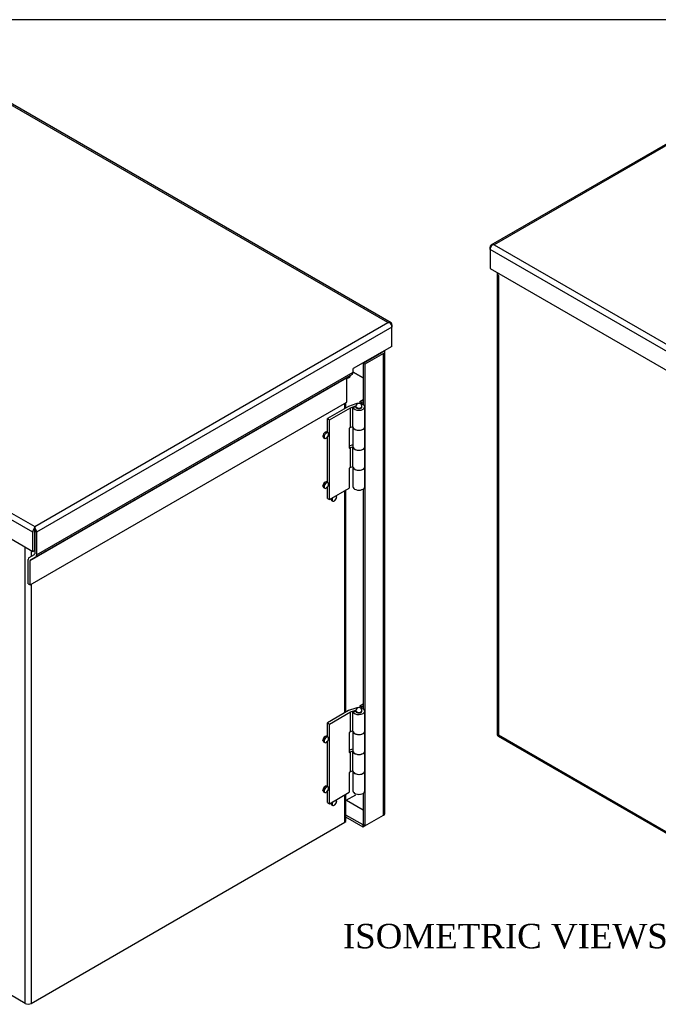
# Model space of a CAD drawing. Header units: inches. Extents: x 0.2 to 89.8, y -0.5 to 59.8.
# Tile 9 of 10: x 63.7 to 76.7, y 39.6 to 59.8. Entities that reach past the tile are written whole.
import ezdxf
from ezdxf.enums import TextEntityAlignment as Align

# ---------------------------------------------------------------- set-up
doc = ezdxf.new("R2010")
doc.units = ezdxf.units.IN
doc.header["$MEASUREMENT"] = 0
for name, color, linetype in [('COM55642-8', 7, 'Continuous'), ('COM55644-7', 7, 'Continuous'), ('COM55647-8', 7, 'Continuous'), ('COM55649-7', 7, 'Continuous'), ('Default', 7, 'Continuous'), ('GSK11095', 7, 'Continuous'), ('HNG14593', 7, 'Continuous'), ('HNG14593-2', 7, 'Continuous'), ('HNG14593-3', 7, 'Continuous')]:
    doc.layers.add(name, color=color, linetype=linetype)
doc.styles.add('SEACAD_Times_New_Roman', font='times.ttf')

# ---------------------------------------------------------------- blocks, each defined once
blk = doc.blocks.new('SE6')
at = {"layer": 'COM55644-7', "color": 7, "linetype": 'Continuous'}
for p, q in [((73.448, 54.604), (73.448, 45.156)), ((73.457, 54.582), (73.457, 54.582)), ((73.473, 54.545), (73.473, 45.144)), ((73.473, 45.144), (82.058, 40.188)), ((73.471, 45.117), (82.096, 40.137))]:
    blk.add_line(p, q, dxfattribs=at)
for centre, major_axis, ratio, start_param, end_param in [((73.534, 54.604), (0.086, 0), 0.57735, 3.110978, 3.58304), ((73.534, 54.58), (-0.061, 0.105), 0.578135, 1.226164, 1.570115), ((73.534, 45.156), (0.086, 0), 0.57735, 3.141593, 3.58304), ((73.534, 45.18), (-0.0859, -0.0497), 0.001177, -0.78472, -0.440769), ((73.534, 45.18), (-0.086, -0.0495), 0.001177, 0.440769, 0.78472), ((73.514, 45.191), (0.043, 0.0745), 0.57735, 2.700145, 3.141593)]:
    blk.add_ellipse(centre, major_axis=major_axis, ratio=ratio, start_param=start_param, end_param=end_param, dxfattribs=at)
at = {"layer": 'COM55647-8', "color": 7, "linetype": 'Continuous'}
for p, q in [((80.593, 59.363), (73.322, 55.165)), ((80.616, 59.347), (73.386, 55.173)), ((73.304, 55.079), (73.304, 55.126)), ((82.055, 50.027), (73.304, 55.079)), ((73.304, 55.079), (73.304, 54.688)), ((73.345, 55.169), (73.345, 55.169)), ((73.386, 55.173), (82.095, 50.144)), ((73.304, 54.688), (82.055, 49.636))]:
    blk.add_line(p, q, dxfattribs=at)
for centre, major_axis, ratio, start_param, end_param in [((73.365, 55.091), (0.043, -0.0745), 0.57735, 2.700145, 3.926991), ((73.365, 55.114), (-0.043, -0.0745), 0.57735, 4.270942, 5.497787), ((73.386, 55.103), (-0.121, 0), 0.578135, 4.713071, 5.057022), ((73.386, 55.103), (-0.121, 0), 0.578135, 4.711707, 5.055658)]:
    blk.add_ellipse(centre, major_axis=major_axis, ratio=ratio, start_param=start_param, end_param=end_param, dxfattribs=at)
blk = doc.blocks.new('SE7')
at = {"layer": 'COM55642-8', "color": 7, "linetype": 'Continuous'}
for p, q in [((70.329, 51.824), (70.329, 51.931)), ((70.354, 51.839), (70.354, 51.945)), ((69.906, 51.246), (69.88, 51.261)), ((69.88, 51.257), (69.882, 51.258)), ((69.906, 51.242), (69.88, 51.257)), ((69.882, 51.258), (69.882, 51.26)), ((69.907, 51.243), (69.882, 51.258)), ((69.894, 51.229), (69.919, 51.214)), ((69.907, 51.247), (69.906, 51.246)), ((69.906, 51.242), (69.907, 51.243)), ((69.907, 51.243), (69.907, 51.247)), ((69.95, 51.323), (69.925, 51.338)), ((69.927, 51.337), (69.928, 51.338)), ((69.954, 51.325), (69.928, 51.34)), ((69.928, 51.338), (69.928, 51.34)), ((69.954, 51.323), (69.928, 51.338)), ((69.95, 51.323), (69.95, 51.321)), ((69.95, 51.321), (69.954, 51.323)), ((69.954, 51.22), (69.95, 51.218)), ((69.95, 51.218), (69.95, 51.216)), ((69.954, 51.218), (69.952, 51.219)), ((69.954, 51.323), (69.954, 51.325)), ((69.954, 51.218), (69.954, 51.22)), ((69.985, 51.327), (69.959, 51.342)), ((69.998, 51.299), (69.997, 51.298)), ((69.997, 51.298), (69.997, 51.294)), ((69.998, 51.295), (69.997, 51.296)), ((69.997, 51.294), (69.998, 51.295)), ((69.906, 50.225), (69.88, 50.24)), ((69.88, 50.236), (69.882, 50.237)), ((69.906, 50.221), (69.88, 50.236)), ((69.882, 50.237), (69.882, 50.239)), ((69.907, 50.222), (69.882, 50.237)), ((69.894, 50.208), (69.919, 50.193)), ((69.907, 50.226), (69.906, 50.225)), ((69.906, 50.221), (69.907, 50.222)), ((69.907, 50.222), (69.907, 50.226)), ((69.95, 50.302), (69.925, 50.317)), ((69.927, 50.316), (69.928, 50.317)), ((69.954, 50.304), (69.928, 50.319)), ((69.928, 50.317), (69.928, 50.319)), ((69.954, 50.302), (69.928, 50.317)), ((69.95, 50.302), (69.95, 50.3)), ((69.95, 50.3), (69.954, 50.302)), ((69.954, 50.2), (69.95, 50.198)), ((69.95, 50.198), (69.95, 50.196)), ((69.954, 50.198), (69.952, 50.199)), ((69.954, 50.302), (69.954, 50.304)), ((69.954, 50.198), (69.954, 50.2)), ((69.985, 50.307), (69.959, 50.321)), ((69.998, 50.279), (69.997, 50.278)), ((69.997, 50.278), (69.997, 50.274)), ((69.998, 50.275), (69.997, 50.276)), ((69.997, 50.274), (69.998, 50.275)), ((70.07, 49.961), (70.045, 49.975)), ((70.045, 49.971), (70.046, 49.972)), ((70.046, 49.972), (70.046, 49.974)), ((70.072, 49.957), (70.046, 49.972)), ((70.163, 50.014), (70.161, 50.013)), ((70.161, 50.013), (70.161, 50.009)), ((70.163, 50.01), (70.161, 50.011)), ((70.161, 50.009), (70.163, 50.01)), ((70.329, 45.598), (70.329, 50.142)), ((70.354, 45.613), (70.354, 50.157)), ((70.07, 49.956), (70.045, 49.971)), ((70.058, 49.943), (70.084, 49.929)), ((70.072, 49.962), (70.07, 49.961)), ((70.07, 49.956), (70.072, 49.957)), ((70.072, 49.957), (70.072, 49.962)), ((70.118, 49.935), (70.115, 49.933)), ((70.115, 49.933), (70.115, 49.931)), ((70.118, 49.933), (70.116, 49.934)), ((70.118, 49.933), (70.118, 49.935)), ((63.789, 39.651), (63.789, 48.988)), ((63.91, 48.918), (63.91, 48.801)), ((63.91, 48.224), (63.91, 39.651)), ((69.906, 45.02), (69.88, 45.035)), ((69.88, 45.031), (69.882, 45.032)), ((69.906, 45.016), (69.88, 45.031)), ((69.882, 45.032), (69.882, 45.034)), ((69.907, 45.017), (69.882, 45.032)), ((69.894, 45.003), (69.919, 44.988)), ((69.907, 45.021), (69.906, 45.02)), ((69.906, 45.016), (69.907, 45.017)), ((69.907, 45.017), (69.907, 45.021)), ((69.95, 45.097), (69.925, 45.112)), ((69.927, 45.111), (69.928, 45.112)), ((69.954, 45.099), (69.928, 45.114)), ((69.928, 45.112), (69.928, 45.114)), ((69.954, 45.097), (69.928, 45.112)), ((69.95, 45.097), (69.95, 45.095)), ((69.95, 45.095), (69.954, 45.097)), ((69.954, 44.994), (69.95, 44.992)), ((69.95, 44.992), (69.95, 44.99)), ((69.954, 44.992), (69.952, 44.993)), ((69.954, 45.097), (69.954, 45.099)), ((69.954, 44.992), (69.954, 44.994)), ((69.985, 45.102), (69.959, 45.116)), ((69.998, 45.074), (69.997, 45.073)), ((69.997, 45.073), (69.997, 45.069)), ((69.998, 45.07), (69.997, 45.071)), ((69.997, 45.069), (69.998, 45.07)), ((69.906, 44), (69.88, 44.014)), ((69.88, 44.01), (69.882, 44.011)), ((69.906, 43.995), (69.88, 44.01)), ((69.882, 44.011), (69.882, 44.013)), ((69.907, 43.996), (69.882, 44.011)), ((69.894, 43.982), (69.919, 43.967)), ((69.907, 44.001), (69.906, 44)), ((69.906, 43.995), (69.907, 43.996)), ((69.907, 43.996), (69.907, 44.001)), ((69.95, 44.077), (69.925, 44.091)), ((69.927, 44.09), (69.928, 44.091)), ((69.954, 44.079), (69.928, 44.093)), ((69.928, 44.091), (69.928, 44.093)), ((69.954, 44.077), (69.928, 44.091)), ((69.95, 44.077), (69.95, 44.075)), ((69.95, 44.075), (69.954, 44.077)), ((69.954, 43.974), (69.95, 43.972)), ((69.95, 43.972), (69.95, 43.97)), ((69.954, 43.972), (69.952, 43.973)), ((69.954, 44.077), (69.954, 44.079)), ((69.954, 43.972), (69.954, 43.974)), ((69.985, 44.081), (69.959, 44.096)), ((69.998, 44.053), (69.997, 44.052)), ((69.997, 44.052), (69.997, 44.048)), ((69.998, 44.049), (69.997, 44.05)), ((69.997, 44.048), (69.998, 44.049)), ((70.354, 43.392), (70.354, 43.931)), ((70.07, 43.735), (70.045, 43.749)), ((70.045, 43.745), (70.046, 43.746)), ((70.07, 43.731), (70.045, 43.745)), ((70.046, 43.746), (70.046, 43.748)), ((70.072, 43.732), (70.046, 43.746)), ((70.072, 43.736), (70.07, 43.735)), ((70.07, 43.731), (70.072, 43.732)), ((70.072, 43.732), (70.072, 43.736)), ((70.163, 43.788), (70.161, 43.787)), ((70.161, 43.787), (70.161, 43.783)), ((70.163, 43.784), (70.161, 43.785)), ((70.161, 43.783), (70.163, 43.784)), ((70.329, 43.357), (70.329, 43.916)), ((70.546, 43.915), (70.354, 43.804)), ((70.058, 43.717), (70.084, 43.703)), ((70.118, 43.709), (70.115, 43.707)), ((70.115, 43.707), (70.115, 43.705)), ((70.118, 43.707), (70.116, 43.708)), ((70.118, 43.707), (70.118, 43.709)), ((63.91, 39.651), (70.329, 43.357)), ((63.789, 39.651), (60.888, 41.326))]:
    blk.add_line(p, q, dxfattribs=at)
for centre, major_axis, start_param, end_param in [((69.927, 51.285), (-0.0327, -0.0567), 3.965168, 5.45961), ((69.927, 51.285), (0.0328, 0.0567), 2.394372, 3.141593), ((69.952, 51.271), (-0.0327, -0.0567), 3.965168, 5.45961), ((69.952, 51.271), (0.0327, 0.0567), 2.394372, 3.888814), ((69.927, 51.285), (-0.0328, -0.0567), 3.141593, 3.888814), ((69.952, 51.271), (-0.0327, -0.0567), 2.394372, 3.888814), ((69.952, 51.271), (0.0328, 0.0567), 3.965168, 5.45961), ((69.927, 50.265), (-0.0327, -0.0567), 3.965168, 5.45961), ((69.927, 50.265), (0.0328, 0.0567), 2.394372, 3.141593), ((69.952, 50.25), (-0.0327, -0.0567), 3.965168, 5.45961), ((69.952, 50.25), (0.0327, 0.0567), 2.394372, 3.888814), ((69.927, 50.265), (-0.0328, -0.0567), 3.141593, 3.888814), ((69.952, 50.25), (-0.0328, -0.0567), 2.394372, 3.888814), ((69.952, 50.25), (0.0327, 0.0567), 3.965168, 5.45961), ((70.091, 50), (-0.0328, -0.0567), -0.869467, -0.823575), ((70.116, 49.985), (-0.0328, -0.0567), 4.811605, 5.45961), ((70.116, 49.985), (0.0328, 0.0567), 3.965168, 5.45961), ((70.116, 49.985), (-0.0327, -0.0567), 2.394372, 3.042376), ((70.091, 50), (0.0327, 0.0567), 2.394372, 3.141593), ((70.116, 49.985), (0.0328, 0.0567), 2.394372, 3.888814), ((69.927, 45.06), (-0.0328, -0.0567), 3.965168, 5.45961), ((69.927, 45.06), (0.0327, 0.0567), 2.394372, 3.141593), ((69.952, 45.045), (-0.0328, -0.0567), 3.965168, 5.45961), ((69.952, 45.045), (0.0327, 0.0567), 2.394372, 3.888814), ((69.927, 45.06), (-0.0328, -0.0567), 3.141593, 3.888814), ((69.952, 45.045), (-0.0327, -0.0567), 2.394372, 3.888814), ((69.952, 45.045), (0.0328, 0.0567), 3.965168, 5.45961), ((69.927, 44.039), (-0.0327, -0.0567), 3.965168, 5.45961), ((69.927, 44.039), (0.0327, 0.0567), 2.394372, 3.141593), ((69.952, 44.024), (-0.0327, -0.0567), 3.965168, 5.45961), ((69.952, 44.024), (0.0327, 0.0567), 2.394372, 3.888814), ((69.927, 44.039), (-0.0328, -0.0567), 3.141593, 3.888814), ((69.952, 44.024), (-0.0328, -0.0567), 2.394372, 3.888814), ((69.952, 44.024), (0.0327, 0.0567), 3.965168, 5.45961), ((70.091, 43.774), (-0.0328, -0.0567), -0.869467, -0.823575), ((70.091, 43.774), (0.0328, 0.0567), 2.394372, 3.141593), ((70.116, 43.759), (-0.0328, -0.0567), 4.811605, 5.45961), ((70.116, 43.759), (0.0327, 0.0567), 2.394372, 3.888814), ((70.116, 43.759), (0.0327, 0.0567), 3.965168, 5.45961), ((70.116, 43.759), (-0.0328, -0.0567), 2.394372, 3.042376), ((70.268, 43.392), (-0.086, 0), 2.356194, 3.141593), ((63.849, 39.686), (0.086, 0), 3.926991, 5.497787)]:
    blk.add_ellipse(centre, major_axis=major_axis, ratio=0.57735, start_param=start_param, end_param=end_param, dxfattribs=at)
at = {"layer": 'COM55644-7', "color": 7, "linetype": 'Continuous'}
for p, q in [((71.141, 53.005), (71.084, 52.972)), ((71.141, 53.005), (71.104, 52.984)), ((71.104, 52.984), (71.124, 52.995)), ((71.084, 52.972), (70.703, 52.752)), ((70.703, 52.752), (71.084, 52.972)), ((71.124, 52.949), (70.743, 52.729)), ((71.124, 43.501), (71.124, 52.949)), ((71.149, 43.536), (71.149, 52.984)), ((70.699, 52.754), (70.703, 52.752)), ((70.703, 52.756), (70.703, 52.752)), ((70.703, 52.752), (70.703, 51.909)), ((70.743, 52.729), (70.703, 52.752)), ((70.743, 52.729), (70.743, 43.281)), ((70.703, 50.174), (70.703, 45.683)), ((70.703, 43.948), (70.703, 43.304)), ((70.703, 43.304), (70.354, 43.505)), ((70.703, 43.258), (70.354, 43.459)), ((70.743, 43.281), (71.124, 43.501)), ((70.703, 43.304), (70.703, 43.304)), ((70.703, 43.258), (70.703, 43.304)), ((70.743, 43.281), (70.703, 43.304)), ((70.743, 43.281), (70.703, 43.258))]:
    blk.add_line(p, q, dxfattribs=at)
for centre, major_axis, ratio, start_param, end_param in [((71.063, 52.984), (-0.086, 0), 0.57735, 2.356194, 3.58304), ((71.063, 52.96), (0.086, 0.0495), 0.001177, 0.440769, 0.78472), ((71.063, 52.96), (0.0859, 0.0497), 0.001177, -0.78472, -0.440769), ((71.084, 52.948), (-0.043, -0.0745), 0.57735, -3.58304, -3.513784), ((71.063, 52.96), (-0.029, -0.0167), 0.001177, 2.355517, 3.140915), ((71.063, 52.96), (-0.029, -0.0168), 0.001177, 3.142271, 3.927669), ((71.063, 43.536), (-0.086, 0), 0.57735, 2.356194, 3.141593)]:
    blk.add_ellipse(centre, major_axis=major_axis, ratio=ratio, start_param=start_param, end_param=end_param, dxfattribs=at)
at = {"layer": 'COM55647-8', "color": 7, "linetype": 'Continuous'}
for p, q in [((71.212, 53.582), (62.503, 58.611)), ((71.276, 53.575), (62.525, 58.627)), ((63.982, 49.408), (71.212, 53.582)), ((71.293, 53.489), (64.022, 49.291)), ((71.253, 53.578), (71.253, 53.578)), ((71.293, 53.535), (71.293, 53.489)), ((71.293, 53.097), (71.293, 53.489)), ((71.293, 53.097), (70.501, 52.64)), ((70.501, 52.569), (70.501, 52.64)), ((63.89, 48.713), (70.369, 52.454)), ((64.004, 48.789), (70.484, 52.53)), ((64.022, 48.829), (70.501, 52.569)), ((70.369, 51.953), (70.369, 52.454)), ((63.89, 48.213), (70.369, 51.953)), ((60.888, 51.194), (63.982, 49.408)), ((63.942, 49.291), (60.888, 51.053)), ((60.888, 50.662), (63.942, 48.9)), ((63.982, 49.361), (63.982, 49.408)), ((63.982, 49.38), (63.982, 49.314)), ((63.982, 49.38), (63.982, 49.314)), ((63.942, 48.9), (63.942, 49.291)), ((63.982, 48.923), (63.982, 49.314)), ((63.982, 49.314), (63.982, 48.852)), ((64.022, 49.291), (64.022, 48.829)), ((63.867, 48.776), (63.976, 48.839)), ((63.896, 48.726), (64.004, 48.789)), ((63.942, 48.9), (63.982, 48.923)), ((63.849, 48.236), (63.849, 48.736)), ((63.89, 48.213), (63.89, 48.713)), ((63.849, 48.236), (63.89, 48.213))]:
    blk.add_line(p, q, dxfattribs=at)
for centre, major_axis, ratio, start_param, end_param in [((71.212, 53.512), (0.121, 0), 0.578135, 1.227527, 1.571478), ((71.212, 53.512), (0.121, 0), 0.578135, 1.226164, 1.570115), ((71.233, 53.5), (-0.043, -0.0745), 0.57735, 2.356194, 3.58304), ((71.233, 53.524), (0.043, -0.0745), 0.57735, 0.785398, 2.012243), ((70.389, 52.442), (0.0145, -0.0251), 0.57735, 3.141593, 3.926991), ((70.441, 52.604), (0.043, -0.0745), 0.57735, 0, 0.785398), ((64.002, 49.326), (-0.043, -0.0745), 0.57735, 4.270942, 5.497787), ((63.982, 49.338), (0.0001, 0.0992), 0.001177, 0.78472, 1.128671), ((63.982, 49.338), (-0.0001, 0.0992), 0.001177, -1.128671, -0.78472), ((63.961, 49.326), (0.043, -0.0745), 0.57735, 0.785398, 2.012243), ((63.982, 49.338), (0, -0.0335), 0.001177, 3.926313, 5.497109), ((63.982, 49.338), (0, -0.0335), 0.001177, 0.786076, 2.356872), ((63.91, 48.701), (0.043, -0.0745), 0.57735, 3.141593, 3.926991), ((63.961, 48.864), (0.0145, -0.0251), 0.57735, 0, 0.785398), ((63.961, 48.864), (0.043, -0.0745), 0.57735, 0, 0.785398), ((63.91, 48.701), (0.0145, -0.0251), 0.57735, 3.141593, 3.926991)]:
    blk.add_ellipse(centre, major_axis=major_axis, ratio=ratio, start_param=start_param, end_param=end_param, dxfattribs=at)
at = {"layer": 'COM55649-7', "color": 7, "linetype": 'Continuous'}
for p, q in [((70.39, 52.444), (70.369, 52.456)), ((70.39, 52.476), (70.39, 52.444)), ((70.39, 52.444), (70.43, 52.467)), ((70.43, 52.499), (70.43, 52.467))]:
    blk.add_line(p, q, dxfattribs=at)
at = {"layer": 'GSK11095', "color": 7, "linetype": 'Continuous'}
for p, q in [((70.972, 52.907), (71.104, 52.984)), ((70.972, 52.907), (70.972, 52.907)), ((71.104, 52.984), (71.104, 52.984)), ((70.703, 52.45), (70.501, 52.566)), ((70.501, 52.566), (70.703, 52.45)), ((70.365, 43.81), (70.703, 43.615))]:
    blk.add_line(p, q, dxfattribs=at)
at = {"layer": 'HNG14593', "color": 7, "linetype": 'Continuous'}
for p, q in [((70.637, 51.969), (70.703, 52.007)), ((70.637, 51.969), (70.68, 51.945)), ((70.637, 51.969), (70.637, 51.928)), ((70.703, 51.958), (70.68, 51.945)), ((70.68, 51.919), (70.68, 51.945)), ((70.496, 51.45), (70.496, 51.042)), ((70.741, 51.042), (70.741, 51.45)), ((70.496, 50.633), (70.496, 50.225)), ((70.741, 50.225), (70.741, 50.633)), ((70.637, 45.743), (70.703, 45.781)), ((70.637, 45.743), (70.68, 45.719)), ((70.637, 45.743), (70.637, 45.702)), ((70.703, 45.732), (70.68, 45.719)), ((70.68, 45.693), (70.68, 45.719)), ((70.496, 45.224), (70.496, 44.816)), ((70.741, 44.816), (70.741, 45.224)), ((70.496, 44.408), (70.496, 43.999)), ((70.741, 43.999), (70.741, 44.408))]:
    blk.add_line(p, q, dxfattribs=at)
for centre, major_axis in [((70.618, 51.45), (-0.122, 0)), ((70.618, 51.042), (-0.123, 0)), ((70.618, 50.633), (-0.122, 0)), ((70.618, 50.225), (-0.122, 0)), ((70.618, 45.224), (-0.122, 0)), ((70.618, 44.816), (-0.123, 0)), ((70.618, 44.408), (-0.122, 0)), ((70.618, 43.999), (-0.122, 0))]:
    blk.add_ellipse(centre, major_axis=major_axis, ratio=0.57735, start_param=0, end_param=3.141593, dxfattribs=at)
at = {"layer": 'HNG14593-2', "color": 7, "linetype": 'Continuous'}
for p, q in [((70.407, 51.869), (69.973, 51.618)), ((70.015, 51.594), (70.444, 51.841)), ((70.556, 51.919), (70.407, 51.869)), ((70.444, 51.841), (70.557, 51.879)), ((70.444, 51.433), (70.444, 51.841)), ((70.556, 51.853), (70.497, 51.847)), ((70.497, 51.439), (70.497, 51.847)), ((70.741, 51.45), (70.741, 51.858)), ((69.973, 51.618), (70.015, 51.594)), ((69.973, 51.334), (69.973, 51.618)), ((70.015, 49.961), (70.015, 51.594)), ((70.444, 51.433), (70.422, 51.42)), ((70.422, 51.42), (70.422, 51.012)), ((70.497, 51.451), (70.444, 51.433)), ((69.973, 50.314), (69.973, 51.235)), ((70.496, 51.082), (70.422, 51.057)), ((70.422, 51.012), (70.444, 51.025)), ((70.444, 51.025), (70.496, 51.042)), ((70.444, 50.616), (70.444, 51.025)), ((70.497, 50.623), (70.497, 51.031)), ((70.741, 50.633), (70.741, 51.042)), ((70.444, 50.616), (70.422, 50.604)), ((70.422, 50.604), (70.422, 50.195)), ((70.497, 50.634), (70.444, 50.616)), ((69.973, 49.985), (69.973, 50.214)), ((70.015, 49.961), (70.422, 50.195)), ((69.973, 49.985), (70.015, 49.961)), ((70.407, 45.643), (69.973, 45.392)), ((70.015, 45.368), (70.444, 45.615)), ((70.556, 45.693), (70.407, 45.643)), ((70.444, 45.615), (70.557, 45.653)), ((70.444, 45.207), (70.444, 45.615)), ((70.556, 45.627), (70.497, 45.622)), ((70.497, 45.213), (70.497, 45.622)), ((70.741, 45.224), (70.741, 45.632)), ((69.973, 45.392), (70.015, 45.368)), ((69.973, 45.108), (69.973, 45.392)), ((70.015, 43.735), (70.015, 45.368)), ((70.444, 45.207), (70.422, 45.194)), ((70.422, 45.194), (70.422, 44.786)), ((70.497, 45.225), (70.444, 45.207)), ((69.973, 44.088), (69.973, 45.009)), ((70.496, 44.856), (70.422, 44.832)), ((70.422, 44.786), (70.444, 44.799)), ((70.444, 44.799), (70.496, 44.816)), ((70.444, 44.39), (70.444, 44.799)), ((70.497, 44.397), (70.497, 44.805)), ((70.741, 44.408), (70.741, 44.816)), ((70.444, 44.39), (70.422, 44.378)), ((70.422, 44.378), (70.422, 43.97)), ((70.497, 44.408), (70.444, 44.39)), ((69.973, 43.759), (69.973, 43.988)), ((70.015, 43.735), (70.422, 43.97)), ((69.973, 43.759), (70.015, 43.735))]:
    blk.add_line(p, q, dxfattribs=at)
for centre, major_axis, start_param, end_param in [((70.618, 51.858), (-0.122, 0), 0.150929, 4.555899), ((70.618, 51.858), (-0.122, 0), 4.863662, 5.240351), ((70.618, 51.858), (-0.0625, 0), 0.150929, 3.141593), ((70.618, 51.45), (-0.123, 0), 0.150929, 3.141593), ((70.618, 51.042), (-0.122, 0), 0.150929, 3.141593), ((70.618, 50.633), (-0.123, 0), 0.150929, 3.141593), ((70.618, 45.632), (-0.122, 0), 0.150929, 4.555899), ((70.618, 45.632), (-0.122, 0), 4.863662, 5.240351), ((70.618, 45.632), (-0.0625, 0), 0.150929, 3.141593), ((70.618, 45.224), (-0.122, 0), 0.150929, 3.141593), ((70.618, 44.816), (-0.123, 0), 0.150929, 3.141593), ((70.618, 44.408), (-0.122, 0), 0.150929, 3.141593)]:
    blk.add_ellipse(centre, major_axis=major_axis, ratio=0.57735, start_param=start_param, end_param=end_param, dxfattribs=at)
at = {"layer": 'HNG14593-3', "color": 7, "linetype": 'Continuous'}
for p, q in [((70.556, 51.868), (70.556, 51.853)), ((70.681, 51.858), (70.681, 51.868)), ((70.556, 45.642), (70.556, 45.627)), ((70.681, 45.632), (70.681, 45.642))]:
    blk.add_line(p, q, dxfattribs=at)
for centre, start, end in [((70.618, 51.868), 0, 180), ((70.618, 50.215), 252.8205, 287.1795), ((70.618, 45.642), 0, 180), ((70.618, 43.989), 252.8205, 287.1795)]:
    blk.add_arc(centre, 0.0625, start, end, dxfattribs=at)
for centre in [(70.618, 51.868), (70.618, 45.642)]:
    blk.add_ellipse(centre, major_axis=(-0.0625, 0), ratio=0.57735, start_param=0, end_param=3.141593, dxfattribs=at)
blk = doc.blocks.new('BORDER')
at = {"layer": 'Default', "color": 7, "linetype": 'Continuous'}
blk.add_line((0, 27.86), (-41.86, 27.86), dxfattribs=at)

msp = doc.modelspace()

# ---------------------------------------------------------------- block references
at = {"layer": 'Default', "color": 7, "xscale": 2.14, "yscale": 2.14, "zscale": 2.14}
msp.add_blockref('BORDER', (89.818, 0.161), dxfattribs=at)
at = {"layer": 'Default'}
for name in ['SE6', 'SE7']:
    msp.add_blockref(name, (0, 0), dxfattribs=at)

# ---------------------------------------------------------------- texts
at = {"layer": 'Default', "color": 7, "linetype": 'Continuous', "style": 'SEACAD_Times_New_Roman'}
msp.add_text('ISOMETRIC VIEWS', height=0.5, dxfattribs=at).set_placement((70.291, 41.278), align=Align.TOP_LEFT)

doc.saveas('drawing.dxf')
